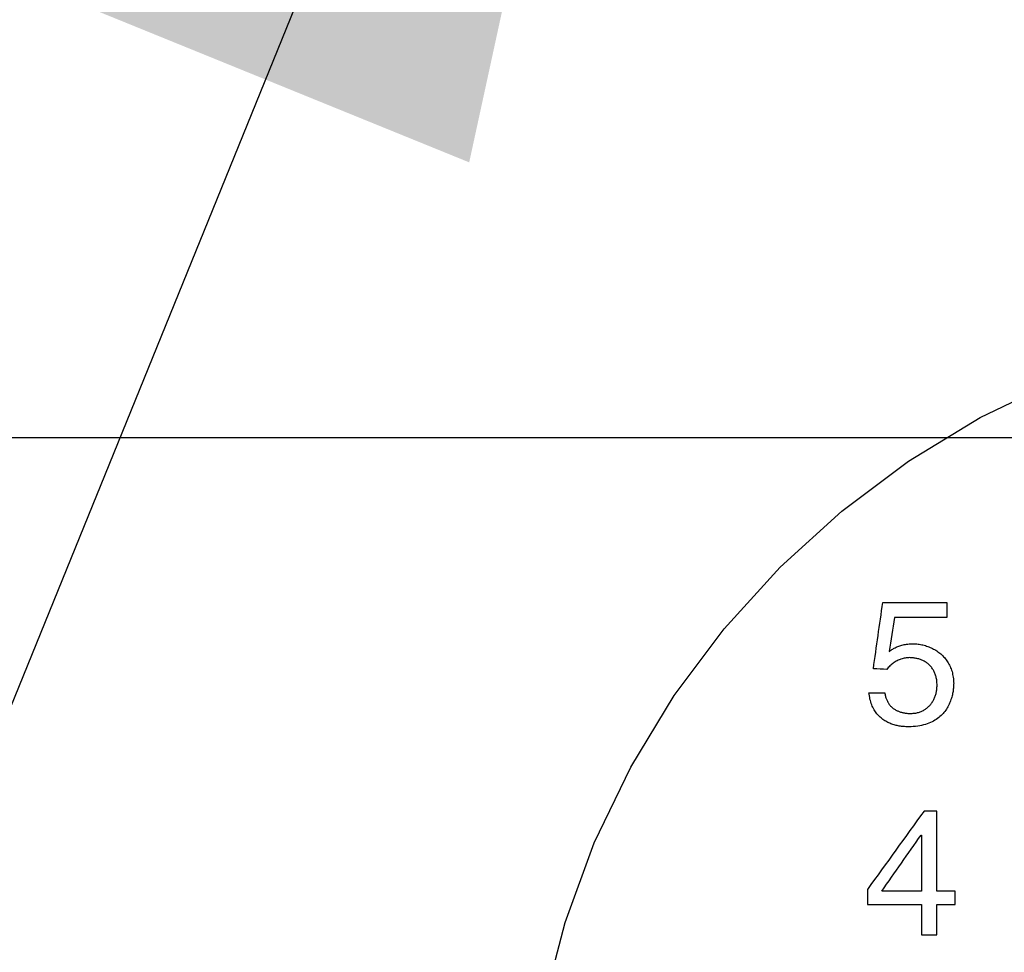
# Model space of a CAD drawing. Header units: inches. Extents: x 0 to 34, y 0 to 22.
# Tile 57 of 84: x 28.114 to 28.254, y 14.921 to 15.053. Entities that reach past the tile are written whole.
import ezdxf

# ---------------------------------------------------------------- set-up
doc = ezdxf.new("R2010")
doc.units = ezdxf.units.IN
doc.header["$LTSCALE"] = 1.87
doc.header["$MEASUREMENT"] = 0
doc.linetypes.add('PHANTOM', pattern=[0.8, 0.45, -0.05, 0.1, -0.05, 0.1, -0.05])
doc.layers.get('0').update_dxf_attribs({"linetype": 'CONTINUOUS'})
for name, color, linetype in [('03___PRT_ALL_CURVES', 7, 'CONTINUOUS'), ('DEFAULT_3', 7, 'PHANTOM'), ('DETAIL', 7, 'CONTINUOUS'), ('DIMENSIONS', 7, 'CONTINUOUS')]:
    doc.layers.add(name, color=color, linetype=linetype)
doc.styles.get("Standard").update_dxf_attribs({"font": 'txt', "width": 0.8})
doc.dimstyles.new('DIMSTYLE_2', dxfattribs={"dimtxt": 0.125, "dimasz": 0.18, "dimexe": 0.18, "dimexo": 0.0625, "dimgap": 0.09, "dimtad": 0, "dimtih": 1, "dimtoh": 1, "dimlfac": 4, "dimzin": 4, "dimdsep": 46, "dimtxsty": 'STANDARD', "dimblk": '_FILLED', "dimblk1": '_FILLED', "dimblk2": '_FILLED', "dimcen": 0.09, "dimadec": 0, "dimazin": 0, "dimtp": 0.01, "dimtm": 0.01, "dimtfac": 1, "dimtofl": 0, "dimtmove": 0, "dimatfit": 3, "dimldrblk": '_FILLED', "dimfxl": 1, "dimtolj": 1, "dimtzin": 4, "dimarcsym": 0})

# ---------------------------------------------------------------- blocks, each defined once
blk = doc.blocks.new('_FILLED')
at = {"color": 0, "linetype": 'BYBLOCK'}
blk.add_solid([(0, 0), (-1, 0.17361), (-1, -0.17361)], dxfattribs=at)
blk = doc.blocks.new('*D24')
at = {"layer": 'DIMENSIONS', "color": 2, "linetype": 'CONTINUOUS'}
for p, q in [((22.94437, 15.99483), (22.94437, 16.35483)), ((25.32187, 15.99483), (22.81937, 15.99483)), ((28.27959, 14.9938), (22.81937, 14.9938)), ((22.94437, 14.9938), (22.94437, 14.6338))]:
    blk.add_line(p, q, dxfattribs=at)
at = {"layer": 'DIMENSIONS', "color": 2, "linetype": 'CONTINUOUS', "xscale": 0.18, "yscale": 0.18, "zscale": 0.18}
for p, rotation in [((22.94437, 15.99483), 270), ((22.94437, 14.9938), 90)]:
    blk.add_blockref('_FILLED', p, dxfattribs=dict(at, rotation=rotation))
at = {"layer": 'DIMENSIONS', "color": 2, "linetype": 'CONTINUOUS', "width": 0.8}
for s, p in [('4.00', (22.59437, 15.3653)), ('[', (22.59437, 15.1778)), (']', (23.19437, 15.1778)), ('101.7', (22.69437, 15.1778))]:
    blk.add_text(s, height=0.125, dxfattribs=at).set_placement(p)
blk = doc.blocks.new('*D25')
at = {"layer": 'DIMENSIONS', "color": 2, "linetype": 'CONTINUOUS'}
for p, q in [((30.44687, 15.67017), (30.44687, 16.03017)), ((27.90453, 15.67017), (30.57187, 15.67017)), ((27.90453, 14.56772), (30.57187, 14.56772)), ((30.44687, 14.56772), (30.44687, 14.20772))]:
    blk.add_line(p, q, dxfattribs=at)
at = {"layer": 'DIMENSIONS', "color": 2, "linetype": 'CONTINUOUS', "xscale": 0.18, "yscale": 0.18, "zscale": 0.18}
for p, rotation in [((30.44687, 15.67017), 270), ((30.44687, 14.56772), 90)]:
    blk.add_blockref('_FILLED', p, dxfattribs=dict(at, rotation=rotation))
at = {"layer": 'DIMENSIONS', "color": 2, "linetype": 'CONTINUOUS', "width": 0.8}
for s, p in [('4.41', (30.19687, 15.42452)), ('[', (30.19687, 15.23702)), (']', (30.59687, 15.23702)), ('112', (30.29687, 15.23702))]:
    blk.add_text(s, height=0.125, dxfattribs=at).set_placement(p)

msp = doc.modelspace()

# ---------------------------------------------------------------- linework, layer by layer
at = {"layer": '03___PRT_ALL_CURVES', "color": 40, "linetype": 'CONTINUOUS'}
for points in [[(28.23523, 14.96101, 1.71653), (28.23567, 14.96415, 1.71653), (28.23612, 14.96729, 1.71653), (28.23656, 14.97042, 1.71653)], [(28.23656, 14.97042, 1.71653), (28.23959, 14.97042, 1.71653), (28.24263, 14.97042, 1.71653), (28.24566, 14.97042, 1.71653)], [(28.24566, 14.97042, 1.71653), (28.24566, 14.96971, 1.71653), (28.24566, 14.969, 1.71653), (28.24566, 14.96828, 1.71653)], [(28.23821, 14.96828, 1.71653), (28.23796, 14.96668, 1.71653), (28.23771, 14.96507, 1.71653), (28.23746, 14.96346, 1.71653)], [(28.24566, 14.96828, 1.71653), (28.24318, 14.96828, 1.71653), (28.24069, 14.96828, 1.71653), (28.23821, 14.96828, 1.71653)], [(28.23746, 14.96346, 1.71653), (28.23752, 14.96351, 1.71653), (28.23759, 14.96356, 1.71653), (28.23765, 14.96361, 1.71653)], [(28.23765, 14.96361, 1.71653), (28.23772, 14.96365, 1.71653), (28.23779, 14.9637, 1.71653), (28.23786, 14.96374, 1.71653)], [(28.23786, 14.96374, 1.71653), (28.23793, 14.96379, 1.71653), (28.23801, 14.96383, 1.71653), (28.23808, 14.96388, 1.71653)], [(28.23808, 14.96388, 1.71653), (28.23816, 14.96392, 1.71653), (28.23824, 14.96396, 1.71653), (28.23832, 14.964, 1.71653)], [(28.23832, 14.964, 1.71653), (28.23841, 14.96404, 1.71653), (28.23849, 14.96408, 1.71653), (28.23858, 14.96412, 1.71653)], [(28.23858, 14.96412, 1.71653), (28.23867, 14.96416, 1.71653), (28.23876, 14.96419, 1.71653), (28.23885, 14.96423, 1.71653)], [(28.23885, 14.96423, 1.71653), (28.23894, 14.96426, 1.71653), (28.23904, 14.96429, 1.71653), (28.23913, 14.96432, 1.71653)], [(28.23913, 14.96432, 1.71653), (28.23924, 14.96435, 1.71653), (28.23934, 14.96438, 1.71653), (28.23944, 14.96441, 1.71653)], [(28.23944, 14.96441, 1.71653), (28.23955, 14.96443, 1.71653), (28.23966, 14.96445, 1.71653), (28.23977, 14.96447, 1.71653)], [(28.23977, 14.96447, 1.71653), (28.23988, 14.96449, 1.71653), (28.24, 14.96451, 1.71653), (28.24011, 14.96452, 1.71653)], [(28.24011, 14.96452, 1.71653), (28.24023, 14.96453, 1.71653), (28.24035, 14.96454, 1.71653), (28.24047, 14.96455, 1.71653)], [(28.24047, 14.96455, 1.71653), (28.2406, 14.96456, 1.71653), (28.24073, 14.96456, 1.71653), (28.24086, 14.96456, 1.71653)], [(28.24086, 14.96456, 1.71653), (28.24109, 14.96455, 1.71653), (28.24133, 14.96454, 1.71653), (28.24157, 14.96452, 1.71653)], [(28.24157, 14.96452, 1.71653), (28.2418, 14.96448, 1.71653), (28.24204, 14.96444, 1.71653), (28.24227, 14.9644, 1.71653)], [(28.24227, 14.9644, 1.71653), (28.2425, 14.96433, 1.71653), (28.24273, 14.96426, 1.71653), (28.24296, 14.96419, 1.71653)], [(28.24296, 14.96419, 1.71653), (28.24318, 14.9641, 1.71653), (28.2434, 14.964, 1.71653), (28.24362, 14.96391, 1.71653)], [(28.24362, 14.96391, 1.71653), (28.24383, 14.96379, 1.71653), (28.24404, 14.96367, 1.71653), (28.24424, 14.96355, 1.71653)], [(28.23887, 14.96228, 1.71653), (28.23877, 14.96224, 1.71653), (28.23868, 14.9622, 1.71653), (28.23859, 14.96215, 1.71653)], [(28.23915, 14.96239, 1.71653), (28.23906, 14.96236, 1.71653), (28.23896, 14.96232, 1.71653), (28.23887, 14.96228, 1.71653)], [(28.23945, 14.96248, 1.71653), (28.23935, 14.96245, 1.71653), (28.23925, 14.96242, 1.71653), (28.23915, 14.96239, 1.71653)], [(28.23975, 14.96254, 1.71653), (28.23965, 14.96252, 1.71653), (28.23955, 14.9625, 1.71653), (28.23945, 14.96248, 1.71653)], [(28.24006, 14.96258, 1.71653), (28.23996, 14.96256, 1.71653), (28.23986, 14.96255, 1.71653), (28.23975, 14.96254, 1.71653)], [(28.24038, 14.96259, 1.71653), (28.24028, 14.96259, 1.71653), (28.24017, 14.96258, 1.71653), (28.24006, 14.96258, 1.71653)], [(28.24091, 14.96256, 1.71653), (28.24074, 14.96257, 1.71653), (28.24056, 14.96258, 1.71653), (28.24038, 14.96259, 1.71653)], [(28.24142, 14.96247, 1.71653), (28.24125, 14.9625, 1.71653), (28.24108, 14.96253, 1.71653), (28.24091, 14.96256, 1.71653)], [(28.24191, 14.96233, 1.71653), (28.24175, 14.96238, 1.71653), (28.24159, 14.96243, 1.71653), (28.24142, 14.96247, 1.71653)], [(28.24236, 14.96214, 1.71653), (28.24221, 14.9622, 1.71653), (28.24206, 14.96227, 1.71653), (28.24191, 14.96233, 1.71653)], [(28.24424, 14.96355, 1.71653), (28.24443, 14.9634, 1.71653), (28.24462, 14.96326, 1.71653), (28.24481, 14.96311, 1.71653)], [(28.24481, 14.96311, 1.71653), (28.24499, 14.96294, 1.71653), (28.24516, 14.96277, 1.71653), (28.24533, 14.9626, 1.71653)], [(28.24533, 14.9626, 1.71653), (28.24548, 14.9624, 1.71653), (28.24562, 14.9622, 1.71653), (28.24577, 14.96201, 1.71653)], [(28.23713, 14.96091, 1.71653), (28.2365, 14.96095, 1.71653), (28.23587, 14.96098, 1.71653), (28.23523, 14.96101, 1.71653)], [(28.23734, 14.96117, 1.71653), (28.23727, 14.96109, 1.71653), (28.2372, 14.961, 1.71653), (28.23713, 14.96091, 1.71653)], [(28.23757, 14.96141, 1.71653), (28.23749, 14.96133, 1.71653), (28.23742, 14.96125, 1.71653), (28.23734, 14.96117, 1.71653)], [(28.23781, 14.96163, 1.71653), (28.23773, 14.96156, 1.71653), (28.23765, 14.96148, 1.71653), (28.23757, 14.96141, 1.71653)], [(28.23806, 14.96182, 1.71653), (28.23797, 14.96176, 1.71653), (28.23789, 14.96169, 1.71653), (28.23781, 14.96163, 1.71653)], [(28.23832, 14.962, 1.71653), (28.23823, 14.96194, 1.71653), (28.23814, 14.96188, 1.71653), (28.23806, 14.96182, 1.71653)], [(28.23859, 14.96215, 1.71653), (28.2385, 14.9621, 1.71653), (28.23841, 14.96205, 1.71653), (28.23832, 14.962, 1.71653)], [(28.24277, 14.96189, 1.71653), (28.24264, 14.96197, 1.71653), (28.2425, 14.96206, 1.71653), (28.24236, 14.96214, 1.71653)], [(28.24315, 14.96158, 1.71653), (28.24302, 14.96169, 1.71653), (28.2429, 14.96179, 1.71653), (28.24277, 14.96189, 1.71653)], [(28.24347, 14.96123, 1.71653), (28.24337, 14.96135, 1.71653), (28.24326, 14.96147, 1.71653), (28.24315, 14.96158, 1.71653)], [(28.24375, 14.96082, 1.71653), (28.24366, 14.96096, 1.71653), (28.24357, 14.96109, 1.71653), (28.24347, 14.96123, 1.71653)], [(28.24398, 14.96036, 1.71653), (28.2439, 14.96052, 1.71653), (28.24383, 14.96067, 1.71653), (28.24375, 14.96082, 1.71653)], [(28.24577, 14.96201, 1.71653), (28.24589, 14.96179, 1.71653), (28.24601, 14.96157, 1.71653), (28.24613, 14.96135, 1.71653)], [(28.24613, 14.96135, 1.71653), (28.24623, 14.9611, 1.71653), (28.24632, 14.96086, 1.71653), (28.24641, 14.96061, 1.71653)], [(28.24414, 14.95985, 1.71653), (28.24409, 14.96002, 1.71653), (28.24403, 14.96019, 1.71653), (28.24398, 14.96036, 1.71653)], [(28.24425, 14.9593, 1.71653), (28.24421, 14.95948, 1.71653), (28.24418, 14.95967, 1.71653), (28.24414, 14.95985, 1.71653)], [(28.24641, 14.96061, 1.71653), (28.24646, 14.96035, 1.71653), (28.24652, 14.96008, 1.71653), (28.24658, 14.95981, 1.71653)], [(28.24658, 14.95981, 1.71653), (28.2466, 14.95952, 1.71653), (28.24662, 14.95923, 1.71653), (28.24664, 14.95894, 1.71653)], [(28.24416, 14.95763, 1.71653), (28.24419, 14.9578, 1.71653), (28.24422, 14.95797, 1.71653), (28.24425, 14.95815, 1.71653)], [(28.24428, 14.95869, 1.71653), (28.24427, 14.95889, 1.71653), (28.24426, 14.95909, 1.71653), (28.24425, 14.9593, 1.71653)], [(28.24425, 14.95815, 1.71653), (28.24426, 14.95833, 1.71653), (28.24427, 14.95851, 1.71653), (28.24428, 14.95869, 1.71653)], [(28.24662, 14.95841, 1.71653), (28.24659, 14.95821, 1.71653), (28.24657, 14.95801, 1.71653), (28.24655, 14.9578, 1.71653)], [(28.24664, 14.95894, 1.71653), (28.24663, 14.95876, 1.71653), (28.24662, 14.95858, 1.71653), (28.24662, 14.95841, 1.71653)], [(28.23474, 14.95669, 1.71653), (28.23469, 14.957, 1.71653), (28.23463, 14.95731, 1.71653), (28.23458, 14.95761, 1.71653)], [(28.23458, 14.95761, 1.71653), (28.23534, 14.95761, 1.71653), (28.2361, 14.95761, 1.71653), (28.23686, 14.95761, 1.71653)], [(28.23499, 14.95589, 1.71653), (28.23491, 14.95616, 1.71653), (28.23482, 14.95643, 1.71653), (28.23474, 14.95669, 1.71653)], [(28.23686, 14.95761, 1.71653), (28.23688, 14.95745, 1.71653), (28.23691, 14.95729, 1.71653), (28.23694, 14.95713, 1.71653)], [(28.23694, 14.95713, 1.71653), (28.23698, 14.95698, 1.71653), (28.23703, 14.95683, 1.71653), (28.23707, 14.95668, 1.71653)], [(28.23707, 14.95668, 1.71653), (28.23714, 14.95655, 1.71653), (28.2372, 14.95642, 1.71653), (28.23726, 14.95629, 1.71653)], [(28.24358, 14.95624, 1.71653), (28.24366, 14.95638, 1.71653), (28.24375, 14.95652, 1.71653), (28.24383, 14.95667, 1.71653)], [(28.24383, 14.95667, 1.71653), (28.24389, 14.95682, 1.71653), (28.24396, 14.95698, 1.71653), (28.24402, 14.95713, 1.71653)], [(28.24402, 14.95713, 1.71653), (28.24407, 14.9573, 1.71653), (28.24412, 14.95746, 1.71653), (28.24416, 14.95763, 1.71653)], [(28.24641, 14.95715, 1.71653), (28.24634, 14.95693, 1.71653), (28.24627, 14.9567, 1.71653), (28.2462, 14.95647, 1.71653)], [(28.24655, 14.9578, 1.71653), (28.2465, 14.95759, 1.71653), (28.24646, 14.95737, 1.71653), (28.24641, 14.95715, 1.71653)], [(28.23532, 14.9552, 1.71653), (28.23521, 14.95543, 1.71653), (28.2351, 14.95566, 1.71653), (28.23499, 14.95589, 1.71653)], [(28.23573, 14.95461, 1.71653), (28.2356, 14.95481, 1.71653), (28.23546, 14.95501, 1.71653), (28.23532, 14.9552, 1.71653)], [(28.23726, 14.95629, 1.71653), (28.23733, 14.95617, 1.71653), (28.23741, 14.95606, 1.71653), (28.23748, 14.95594, 1.71653)], [(28.23748, 14.95594, 1.71653), (28.23757, 14.95584, 1.71653), (28.23766, 14.95573, 1.71653), (28.23775, 14.95563, 1.71653)], [(28.23775, 14.95563, 1.71653), (28.23786, 14.95555, 1.71653), (28.23796, 14.95546, 1.71653), (28.23806, 14.95537, 1.71653)], [(28.23806, 14.95537, 1.71653), (28.23818, 14.9553, 1.71653), (28.23829, 14.95523, 1.71653), (28.23841, 14.95515, 1.71653)], [(28.24212, 14.95498, 1.71653), (28.24226, 14.95506, 1.71653), (28.24241, 14.95514, 1.71653), (28.24255, 14.95522, 1.71653)], [(28.24255, 14.95522, 1.71653), (28.24268, 14.95532, 1.71653), (28.24281, 14.95541, 1.71653), (28.24294, 14.95551, 1.71653)], [(28.24294, 14.95551, 1.71653), (28.24306, 14.95562, 1.71653), (28.24317, 14.95574, 1.71653), (28.24328, 14.95585, 1.71653)], [(28.24328, 14.95585, 1.71653), (28.24338, 14.95598, 1.71653), (28.24348, 14.95611, 1.71653), (28.24358, 14.95624, 1.71653)], [(28.24591, 14.95579, 1.71653), (28.24578, 14.95557, 1.71653), (28.24564, 14.95534, 1.71653), (28.24551, 14.95512, 1.71653)], [(28.2462, 14.95647, 1.71653), (28.24611, 14.95624, 1.71653), (28.24601, 14.95602, 1.71653), (28.24591, 14.95579, 1.71653)], [(28.2362, 14.95412, 1.71653), (28.23604, 14.95429, 1.71653), (28.23589, 14.95445, 1.71653), (28.23573, 14.95461, 1.71653)], [(28.23672, 14.95372, 1.71653), (28.23654, 14.95385, 1.71653), (28.23637, 14.95399, 1.71653), (28.2362, 14.95412, 1.71653)], [(28.23841, 14.95515, 1.71653), (28.23854, 14.95509, 1.71653), (28.23866, 14.95503, 1.71653), (28.23879, 14.95497, 1.71653)], [(28.23879, 14.95497, 1.71653), (28.23892, 14.95493, 1.71653), (28.23906, 14.95488, 1.71653), (28.2392, 14.95484, 1.71653)], [(28.2392, 14.95484, 1.71653), (28.23934, 14.95481, 1.71653), (28.23949, 14.95477, 1.71653), (28.23963, 14.95474, 1.71653)], [(28.23963, 14.95474, 1.71653), (28.23979, 14.95472, 1.71653), (28.23994, 14.9547, 1.71653), (28.2401, 14.95468, 1.71653)], [(28.2401, 14.95468, 1.71653), (28.24026, 14.95468, 1.71653), (28.24042, 14.95467, 1.71653), (28.24058, 14.95466, 1.71653)], [(28.24058, 14.95466, 1.71653), (28.24077, 14.95468, 1.71653), (28.24095, 14.95469, 1.71653), (28.24113, 14.9547, 1.71653)], [(28.24113, 14.9547, 1.71653), (28.2413, 14.95474, 1.71653), (28.24147, 14.95477, 1.71653), (28.24164, 14.95481, 1.71653)], [(28.24164, 14.95481, 1.71653), (28.2418, 14.95487, 1.71653), (28.24196, 14.95493, 1.71653), (28.24212, 14.95498, 1.71653)], [(28.24436, 14.95393, 1.71653), (28.2441, 14.95378, 1.71653), (28.24384, 14.95362, 1.71653), (28.24357, 14.95346, 1.71653)], [(28.245, 14.9545, 1.71653), (28.24478, 14.95431, 1.71653), (28.24457, 14.95412, 1.71653), (28.24436, 14.95393, 1.71653)], [(28.24551, 14.95512, 1.71653), (28.24534, 14.95491, 1.71653), (28.24517, 14.95471, 1.71653), (28.245, 14.9545, 1.71653)], [(28.23727, 14.9534, 1.71653), (28.23709, 14.9535, 1.71653), (28.2369, 14.95361, 1.71653), (28.23672, 14.95372, 1.71653)], [(28.23786, 14.95315, 1.71653), (28.23766, 14.95323, 1.71653), (28.23747, 14.95332, 1.71653), (28.23727, 14.9534, 1.71653)], [(28.23846, 14.95297, 1.71653), (28.23826, 14.95303, 1.71653), (28.23806, 14.95309, 1.71653), (28.23786, 14.95315, 1.71653)], [(28.23907, 14.95285, 1.71653), (28.23886, 14.95289, 1.71653), (28.23866, 14.95293, 1.71653), (28.23846, 14.95297, 1.71653)], [(28.23967, 14.95279, 1.71653), (28.23947, 14.95281, 1.71653), (28.23927, 14.95283, 1.71653), (28.23907, 14.95285, 1.71653)], [(28.24026, 14.95277, 1.71653), (28.24006, 14.95277, 1.71653), (28.23987, 14.95278, 1.71653), (28.23967, 14.95279, 1.71653)], [(28.24154, 14.95285, 1.71653), (28.24111, 14.95282, 1.71653), (28.24068, 14.95279, 1.71653), (28.24026, 14.95277, 1.71653)], [(28.24264, 14.95309, 1.71653), (28.24227, 14.95301, 1.71653), (28.2419, 14.95293, 1.71653), (28.24154, 14.95285, 1.71653)], [(28.24357, 14.95346, 1.71653), (28.24326, 14.95333, 1.71653), (28.24295, 14.95321, 1.71653), (28.24264, 14.95309, 1.71653)], [(28.24243, 14.94081, 1.71653), (28.23975, 14.9371, 1.71653), (28.23707, 14.93338, 1.71653), (28.23438, 14.92967, 1.71653)], [(28.24425, 14.94081, 1.71653), (28.24365, 14.94081, 1.71653), (28.24304, 14.94081, 1.71653), (28.24243, 14.94081, 1.71653)], [(28.24425, 14.92942, 1.71653), (28.24425, 14.93321, 1.71653), (28.24425, 14.93701, 1.71653), (28.24425, 14.94081, 1.71653)], [(28.23641, 14.92942, 1.71653), (28.23827, 14.93207, 1.71653), (28.24014, 14.93473, 1.71653), (28.24201, 14.93739, 1.71653)], [(28.24201, 14.93739, 1.71653), (28.24202, 14.93739, 1.71653), (28.24204, 14.93739, 1.71653), (28.24206, 14.93739, 1.71653)], [(28.24206, 14.93739, 1.71653), (28.24206, 14.93473, 1.71653), (28.24206, 14.93207, 1.71653), (28.24206, 14.92942, 1.71653)], [(28.23438, 14.92967, 1.71653), (28.23438, 14.92895, 1.71653), (28.23438, 14.92823, 1.71653), (28.23438, 14.92752, 1.71653)], [(28.24206, 14.92942, 1.71653), (28.24017, 14.92942, 1.71653), (28.23829, 14.92942, 1.71653), (28.23641, 14.92942, 1.71653)], [(28.24683, 14.92942, 1.71653), (28.24597, 14.92942, 1.71653), (28.24511, 14.92942, 1.71653), (28.24425, 14.92942, 1.71653)], [(28.24683, 14.92752, 1.71653), (28.24683, 14.92815, 1.71653), (28.24683, 14.92878, 1.71653), (28.24683, 14.92942, 1.71653)], [(28.23438, 14.92752, 1.71653), (28.23694, 14.92752, 1.71653), (28.2395, 14.92752, 1.71653), (28.24206, 14.92752, 1.71653)], [(28.24206, 14.92752, 1.71653), (28.24206, 14.92609, 1.71653), (28.24206, 14.92466, 1.71653), (28.24206, 14.92323, 1.71653)], [(28.24425, 14.92323, 1.71653), (28.24425, 14.92466, 1.71653), (28.24425, 14.92609, 1.71653), (28.24425, 14.92752, 1.71653)], [(28.24425, 14.92752, 1.71653), (28.24511, 14.92752, 1.71653), (28.24597, 14.92752, 1.71653), (28.24683, 14.92752, 1.71653)], [(28.24206, 14.92323, 1.71653), (28.24279, 14.92323, 1.71653), (28.24352, 14.92323, 1.71653), (28.24425, 14.92323, 1.71653)]]:
    msp.add_open_spline(points, degree=3, dxfattribs=at)
at = {"layer": 'DEFAULT_3', "color": 2, "linetype": 'PHANTOM'}
msp.add_circle((28.30913, 14.8883), 0.12326, dxfattribs=at)
at = {"layer": 'DETAIL', "color": 2, "linetype": 'CONTINUOUS'}
msp.add_line((28.21663, 15.21146), (27.49851, 13.44483), dxfattribs=at)
msp.add_solid([(28.1778, 15.03294), (28.21663, 15.21146), (28.1199, 15.05648)], dxfattribs=at)

# ---------------------------------------------------------------- dimensions: what is measured, and where the dimension line sits
at = {"layer": 'DIMENSIONS', "color": 2, "linetype": 'CONTINUOUS'}
for base, p1, p2, angle, picture, middle in [((22.94437, 14.9938), (25.32187, 15.99483), (28.27959, 14.9938), 270, '*D24', (22.94437, 15.33405)), ((30.44687, 15.67017), (27.90453, 14.56772), (27.90453, 15.67017), 90, '*D25', (30.44687, 15.39327))]:
    dim = msp.add_linear_dim(base=base, p1=p1, p2=p2, angle=angle, dimstyle='DIMSTYLE_2', dxfattribs=at)
    dim.commit()
    dim.dimension.update_dxf_attribs({"geometry": picture, "text_midpoint": middle, "dimtype": 160})

doc.saveas('drawing.dxf')
